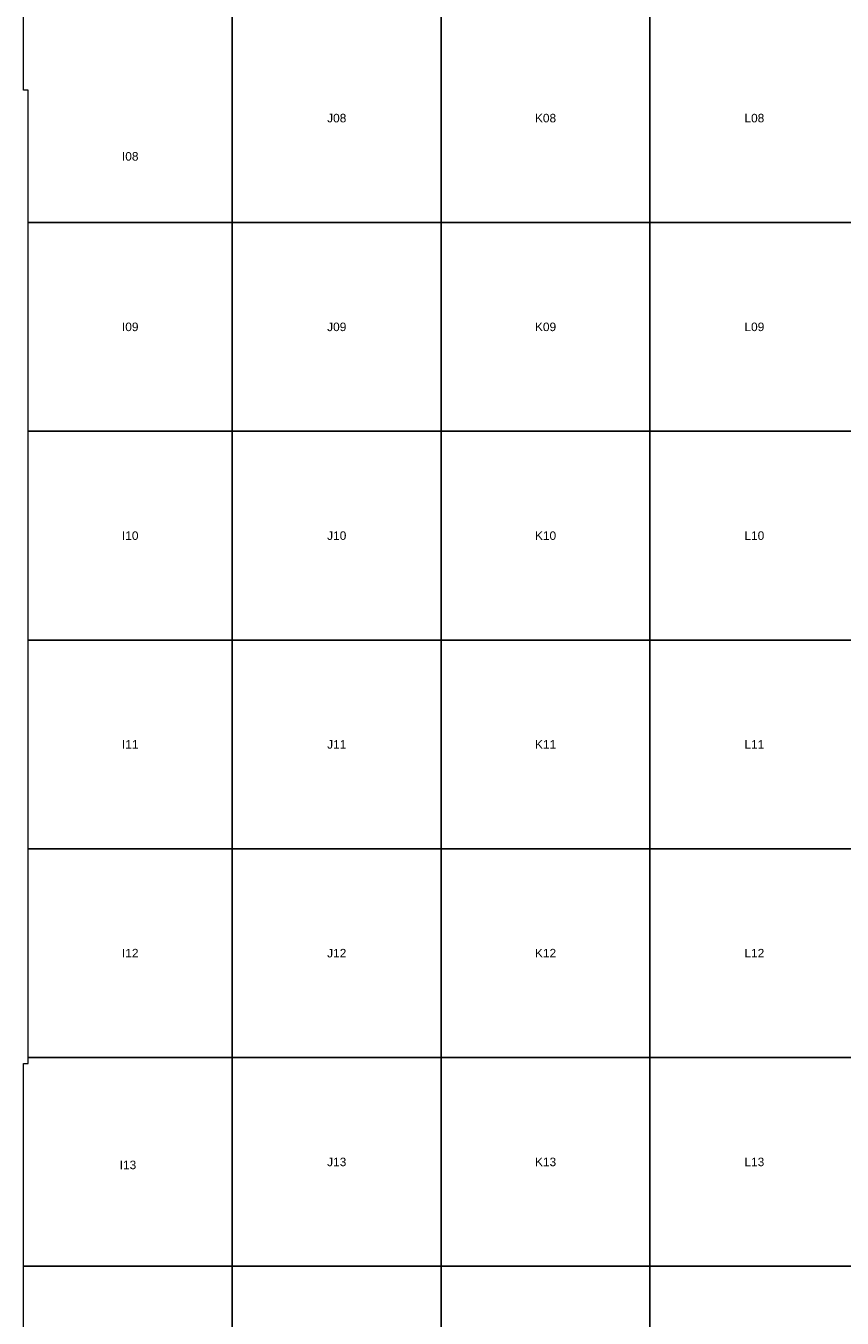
# Model space of a CAD drawing. Header units: millimetres. Extents: x 10 to 840, y 10 to 584.
# Tile 7 of 13: x 480 to 598, y 140 to 325. Entities that reach past the tile are written whole.
import ezdxf
from ezdxf.enums import TextEntityAlignment as Align

# ---------------------------------------------------------------- set-up
doc = ezdxf.new("R2010")
doc.units = ezdxf.units.MM
doc.layers.add('C1d1b19', color=7, linetype='Continuous', true_color=0x1d1b19)
doc.layers.add('C5a554d', color=7, linetype='Continuous', true_color=0x5a554d)
doc.styles.add('AR', font='arial.ttf')

msp = doc.modelspace()

# ---------------------------------------------------------------- linework, layer by layer
at = {"layer": 'C1d1b19', "lineweight": 60}
for radius in [241.67, 211.67]:
    msp.add_circle((480, 297), radius, dxfattribs=at)
at = {"layer": 'C5a554d', "lineweight": 20}
for points in [[(480, 327), (510, 327), (510, 297), (480.67, 297), (480.67, 316), (480, 316), (480, 327)], [(510, 327), (540, 327), (540, 297), (510, 297), (510, 327)], [(540, 327), (570, 327), (570, 297), (540, 297), (540, 327)], [(570, 327), (600, 327), (600, 297), (570, 297), (570, 327)], [(510, 297), (510, 267), (480.67, 267), (480.67, 297), (510, 297)], [(510, 297), (540, 297), (540, 267), (510, 267), (510, 297)], [(540, 297), (570, 297), (570, 267), (540, 267), (540, 297)], [(570, 297), (600, 297), (600, 267), (570, 267), (570, 297)], [(510, 267), (510, 237), (480.67, 237), (480.67, 267), (510, 267)], [(510, 267), (540, 267), (540, 237), (510, 237), (510, 267)], [(540, 267), (570, 267), (570, 237), (540, 237), (540, 267)], [(570, 267), (600, 267), (600, 237), (570, 237), (570, 267)], [(510, 237), (510, 207), (480.67, 207), (480.67, 237), (510, 237)], [(510, 237), (540, 237), (540, 207), (510, 207), (510, 237)], [(540, 237), (570, 237), (570, 207), (540, 207), (540, 237)], [(570, 237), (600, 237), (600, 207), (570, 207), (570, 237)], [(510, 207), (510, 177), (480.67, 177), (480.67, 207), (510, 207)], [(510, 207), (540, 207), (540, 177), (510, 177), (510, 207)], [(540, 207), (570, 207), (570, 177), (540, 177), (540, 207)], [(570, 207), (600, 207), (600, 177), (570, 177), (570, 207)], [(480, 176.13), (480.67, 176.13), (480.67, 177), (510, 177), (510, 147), (480, 147), (480, 176.13)], [(510, 177), (540, 177), (540, 147), (510, 147), (510, 177)], [(540, 177), (570, 177), (570, 147), (540, 147), (540, 177)], [(570, 177), (600, 177), (600, 147), (570, 147), (570, 177)], [(480, 147), (510, 147), (510, 117), (480, 117), (480, 147)], [(510, 147), (540, 147), (540, 117), (510, 117), (510, 147)], [(540, 147), (570, 147), (570, 117), (540, 117), (540, 147)], [(570, 147), (600, 147), (600, 122.64), (599.75, 122.46), (599.21, 122.1), (598.67, 121.73), (598.14, 121.37), (597.6, 121.01), (597.06, 120.65), (596.51, 120.29), (595.97, 119.93), (595.43, 119.58), (594.88, 119.22), (594.34, 118.87), (593.79, 118.52), (593.24, 118.17), (592.69, 117.83), (592.14, 117.48), (591.59, 117.14), (591.37, 117), (570, 117), (570, 147)]]:
    msp.add_lwpolyline(points, close=True, dxfattribs=at)

# ---------------------------------------------------------------- texts
at = {"layer": 'C5a554d', "style": 'AR'}
for s, p in [('J08', (525, 312)), ('K08', (555, 312)), ('L08', (585, 312)), ('I08', (495.33, 306.5)), ('I09', (495.33, 282)), ('J09', (525, 282)), ('K09', (555, 282)), ('L09', (585, 282)), ('I10', (495.33, 252)), ('J10', (525, 252)), ('K10', (555, 252)), ('L10', (585, 252)), ('I11', (495.33, 222)), ('J11', (525, 222)), ('K11', (555, 222)), ('L11', (585, 222)), ('I12', (495.33, 192)), ('J12', (525, 192)), ('K12', (555, 192)), ('L12', (585, 192)), ('I13', (495, 161.57)), ('J13', (525, 162)), ('K13', (555, 162)), ('L13', (585, 162))]:
    msp.add_text(s, height=1.224, dxfattribs=at).set_placement(p, align=Align.MIDDLE_CENTER)

doc.saveas('drawing.dxf')
